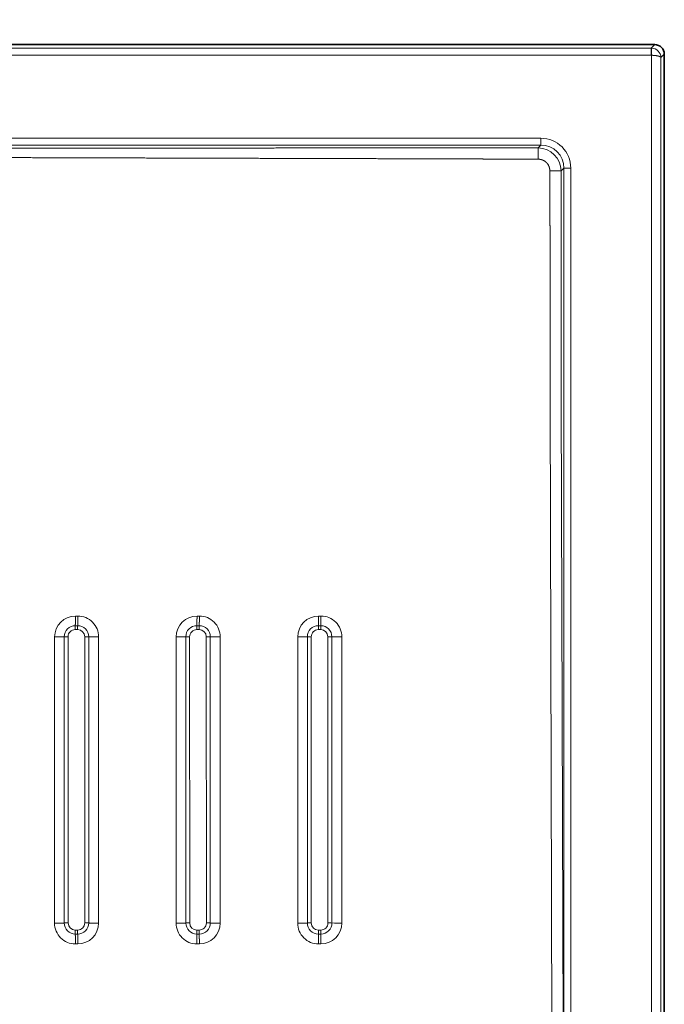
# Model space of a CAD drawing. Extents: x 63 to 282, y 22 to 273.
# Tile 5 of 6: x 228 to 282, y 105 to 188. Entities that reach past the tile are written whole.
import ezdxf
from ezdxf.enums import TextEntityAlignment as Align

# ---------------------------------------------------------------- set-up
doc = ezdxf.new("R2010")
doc.units = 0
doc.layers.get('0').update_dxf_attribs({"lineweight": 13})
doc.styles.get("Standard").update_dxf_attribs({"font": 'isocp.shx'})
doc.dimstyles.get("Standard").update_dxf_attribs({"dimtxt": 2.5, "dimasz": 2.5, "dimexe": 1.25, "dimexo": 0.625, "dimtad": 1, "dimcen": 2.5, "dimadec": 0, "dimazin": 0, "dimtfac": 1, "dimtmove": 0, "dimatfit": 0, "dimfxl": 0, "dimarcsym": 0})

# ---------------------------------------------------------------- blocks, each defined once
blk = doc.blocks.new('*D')
at = {"color": 7, "lineweight": 13}
for p, q in [((101.161, 237.078), (80.523, 237.078)), ((82.523, 216.306), (82.523, 237.078)), ((190.188, 228.078), (80.523, 228.078)), ((100.874, 185.434), (66.63, 185.434)), ((68.63, 41.405), (68.63, 185.434)), ((190.188, 185.434), (90.493, 185.434)), ((92.493, 155.415), (92.493, 185.434)), ((165.986, 162.803), (201.341, 152.975)), ((172.628, 155.415), (90.493, 155.415)), ((100.874, 41.405), (66.63, 41.405)), ((102.074, 24.39), (282.303, 24.39))]:
    blk.add_line(p, q, dxfattribs=at)
at = {"color": 7, "lineweight": 13, "ltscale": 0.445367}
for p, q in [((102.074, 40.205), (102.074, 22.39)), ((282.303, 40.205), (282.303, 22.39))]:
    blk.add_line(p, q, dxfattribs=at)
at = {"color": 7, "lineweight": 13}
for points in [[(83.04, 235.146), (82.523, 237.078), (82.005, 235.146)], [(82.005, 230.01), (82.523, 228.078), (83.04, 230.01)], [(69.148, 183.502), (68.63, 185.434), (68.113, 183.502)], [(93.011, 183.502), (92.493, 185.434), (91.975, 183.502)], [(185.035, 158.045), (183.036, 158.064), (184.758, 157.047)], [(91.975, 157.347), (92.493, 155.415), (93.011, 157.347)], [(199.341, 152.994), (201.341, 152.975), (199.619, 153.991)], [(68.113, 43.337), (68.63, 41.405), (69.148, 43.337)], [(104.006, 24.907), (102.074, 24.39), (104.006, 23.872)], [(280.371, 23.872), (282.303, 24.39), (280.371, 24.907)]]:
    blk.add_lwpolyline(points, dxfattribs=at)
for s, rotation, p, p2 in [('45', 90, (80.523, 216.306), (80.523, 223.078)), ('150', 90, (90.493, 165.17), (90.493, 175.678)), ('%%c', 344.46526, (166.522, 164.73), (168.995, 164.042)), ('90', 344.46526, (169.958, 163.775), (176.483, 161.961)), ('720', 90, (66.63, 108.165), (66.63, 118.673))]:
    blk.add_text(s, height=3.5, rotation=rotation, dxfattribs=at).set_placement(p, p2, align=Align.FIT)
blk.add_text('900', height=3.5, dxfattribs=at).set_placement((186.934, 26.39), (197.442, 26.39), align=Align.FIT)
blk = doc.blocks.new('BLOCK2')
at = {"color": 7, "lineweight": 35}
for p, q in [((446.57, 149.57), (0, 149.57)), ((450.57, 145.57), (450.57, -566.57))]:
    blk.add_line(p, q, dxfattribs=at)
at = {"color": 7, "lineweight": 13, "ltscale": 0.051984}
blk.add_line((446.57, 149.57), (445.1, 148.1), dxfattribs=at)
at = {"color": 7, "lineweight": 13}
for p, q in [((445.1, 145.1), (-445.1, 145.1)), ((0, 148.1), (445.1, 148.1)), ((445.14, -565.14), (445.14, 145.1)), ((449.13, -565.14), (449.13, 144.14)), ((398.74, 110.3), (0, 110.3)), ((398.74, 107.4), (0, 107.4)), ((408.4, -361.17), (408.4, 97.74)), ((411.3, -361.17), (411.3, 97.74)), ((404.08, -519.29), (402.64, -0.19)), ((408.4, -361.17), (407.29, -0.13)), ((194.78, -218.77), (194.79, -98.77)), ((198.84, -218.71), (198.83, -98.71)), ((200.44, -98.69), (200.46, -218.69)), ((207.44, -98.69), (207.46, -218.69)), ((209.12, -218.71), (209.11, -98.71)), ((213.26, -218.76), (213.27, -98.76)), ((245.78, -218.77), (245.79, -98.77)), ((249.83, -218.72), (249.83, -98.72)), ((251.44, -98.7), (251.46, -218.7)), ((258.44, -98.7), (258.46, -218.7)), ((260.12, -218.72), (260.11, -98.72)), ((264.26, -218.76), (264.27, -98.76)), ((296.78, -218.76), (296.79, -98.77)), ((300.83, -218.72), (300.83, -98.72)), ((302.44, -98.71), (302.46, -218.71)), ((309.44, -98.71), (309.46, -218.71)), ((311.12, -218.72), (311.11, -98.72)), ((315.26, -218.76), (315.27, -98.75))]:
    blk.add_line(p, q, dxfattribs=at)
at = {"color": 7, "lineweight": 13, "ltscale": 0.003365}
blk.add_line((445.1, 148.1), (445.24, 148.1), dxfattribs=at)
at = {"color": 7, "lineweight": 13, "ltscale": 0.074954}
blk.add_line((445.1, 145.1), (445.1, 148.1), dxfattribs=at)
at = {"color": 7, "lineweight": 13, "ltscale": 0.000842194}
blk.add_line((445.1, 145.1), (445.14, 145.1), dxfattribs=at)
at = {"color": 7, "lineweight": 13, "ltscale": 0.074951}
blk.add_line((445.24, 148.1), (445.14, 145.1), dxfattribs=at)
at = {"color": 7, "lineweight": 13, "ltscale": 0.050792}
blk.add_line((450.57, 145.57), (449.13, 144.14), dxfattribs=at)
at = {"color": 7, "lineweight": 13, "ltscale": 0.038368}
blk.add_line((398.74, 107.4), (397.66, 106.32), dxfattribs=at)
at = {"color": 7, "lineweight": 13, "ltscale": 0.072444}
for p, q in [((398.74, 107.4), (398.74, 110.3)), ((408.4, 97.74), (411.3, 97.74))]:
    blk.add_line(p, q, dxfattribs=at)
at = {"color": 7, "lineweight": 13, "ltscale": 0.03837}
blk.add_line((408.4, 97.74), (407.32, 96.66), dxfattribs=at)
at = {"color": 7, "lineweight": 13, "ltscale": 0.025}
for p, q in [((204.54, -90.02), (203.54, -90.02)), ((255.54, -90.02), (254.54, -90.02)), ((306.53, -90.02), (305.53, -90.02)), ((204.47, -94.07), (203.47, -94.07)), ((255.47, -94.08), (254.47, -94.08)), ((306.47, -94.08), (305.47, -94.08)), ((203.44, -95.69), (204.44, -95.69)), ((254.44, -95.7), (255.44, -95.7)), ((305.44, -95.71), (306.44, -95.71)), ((204.46, -221.69), (203.46, -221.69)), ((255.46, -221.7), (254.46, -221.7)), ((306.46, -221.71), (305.46, -221.71)), ((203.48, -223.35), (204.48, -223.35)), ((254.48, -223.36), (255.48, -223.36)), ((305.48, -223.36), (306.48, -223.36)), ((203.52, -227.51), (204.52, -227.51)), ((254.52, -227.51), (255.52, -227.51)), ((305.52, -227.5), (306.52, -227.5))]:
    blk.add_line(p, q, dxfattribs=at)
at = {"color": 7, "lineweight": 35}
blk.add_arc((446.57, 145.57), 4, 359.9842, 90.0158, dxfattribs=at)
at = {"color": 7, "lineweight": 13}
for centre, radius, start, end in [((397.35, 96.35), 9.98, 1.7989, 88.2006), ((-185.88, 101.87), 583.56, 359.96683, 0.43672), ((402.87, -484.53), 581.21, 89.56184, 90.03364), ((203.54, -98.78), 8.75, 90.0186, 179.9868), ((204.54, -98.76), 8.73, 359.9833, 90.0113), ((254.54, -98.77), 8.75, 90.0189, 179.9898), ((255.54, -98.75), 8.73, 359.9822, 90.0086), ((305.54, -98.77), 8.75, 90.0195, 179.9925), ((306.54, -98.75), 8.74, 359.982, 90.0058), ((203.47, -98.71), 4.64, 89.9943, 180.0089), ((246.16, -95.54), 42.72, 178.0285, 180.2013), ((247.16, -95.54), 42.72, 178.0285, 180.2012), ((204.47, -98.71), 4.64, 0.0066, 89.9902), ((254.47, -98.72), 4.64, 89.995, 180.0101), ((297.22, -95.55), 42.78, 178.031, 180.2049), ((298.22, -95.55), 42.78, 178.031, 180.205), ((255.47, -98.72), 4.64, 0.0055, 89.989), ((305.47, -98.72), 4.64, 89.9954, 180.0116), ((348.22, -95.55), 42.78, 178.0309, 180.209), ((349.22, -95.55), 42.78, 178.0308, 180.209), ((306.47, -98.72), 4.64, 0.0051, 89.9879), ((200.3, -148.65), 49.95, 89.8322, 91.6855), ((203.44, -98.69), 3, 89.9885, 180.0119), ((204.44, -98.69), 3, 0.0118, 89.9882), ((207.64, -154.63), 55.94, 88.4997, 90.2059), ((251.3, -156.92), 58.22, 89.8561, 91.446), ((254.44, -98.7), 3, 89.9887, 180.0116), ((255.44, -98.7), 3, 0.0112, 89.9884), ((258.64, -164.12), 65.42, 88.7172, 90.1762), ((302.29, -168.17), 69.46, 89.8795, 91.2119), ((305.44, -98.71), 3, 89.9889, 180.0116), ((306.44, -98.71), 3, 0.0111, 89.9886), ((309.64, -177.1), 78.39, 88.9295, 90.1472), ((314.71, 101.58), 200.33, 268.9688, 270.1601), ((203.51, -218.77), 8.74, 179.9883, 270.0147), ((200.31, -269.31), 50.62, 89.8267, 91.6641), ((203.48, -218.71), 4.64, 180.0104, 269.9919), ((203.46, -218.69), 3, 180.0117, 269.988), ((204.46, -218.69), 3, 269.9886, 0.0119), ((204.48, -218.71), 4.64, 269.9897, 0.0087), ((204.51, -218.76), 8.75, 270.0093, 359.9862), ((207.65, -273.87), 55.18, 88.4772, 90.1997), ((254.51, -218.77), 8.74, 179.9893, 270.0128), ((251.3, -277.66), 58.96, 89.8514, 91.4287), ((254.48, -218.72), 4.64, 180.0092, 269.9908), ((254.46, -218.7), 3, 180.0112, 269.9881), ((255.46, -218.7), 3, 269.989, 0.012), ((255.48, -218.72), 4.64, 269.9908, 0.0099), ((255.51, -218.76), 8.75, 270.0105, 359.9881), ((258.65, -283.22), 64.52, 88.6977, 90.1711), ((305.52, -218.77), 8.74, 179.9881, 270.0104), ((302.3, -288.98), 70.28, 89.8754, 91.1983), ((305.48, -218.72), 4.64, 180.0081, 269.9898), ((305.46, -218.71), 3, 180.0107, 269.9882), ((306.46, -218.71), 3, 269.9895, 0.0116), ((306.48, -218.72), 4.64, 269.9919, 0.0107), ((306.52, -218.75), 8.75, 270.0113, 359.9908), ((309.65, -296), 77.29, 88.913, 90.1432), ((314.73, -21.22), 197.53, 268.9526, 270.156), ((269.54, -221.89), 66.08, 179.8297, 181.271), ((270.51, -221.89), 66.05, 179.8297, 181.2714), ((319.21, -221.89), 64.75, 179.8294, 181.2976), ((320.18, -221.89), 64.72, 179.8294, 181.2982), ((368.66, -221.9), 63.2, 179.8284, 181.33), ((369.63, -221.9), 63.17, 179.8283, 181.3307)]:
    blk.add_arc(centre, radius, start, end, dxfattribs=at)
for centre, major_axis, ratio, start_param, end_param in [((445.14, 144.14), (3.65, -1.65), 0.987224, 0.428792, 1.964681), ((397.84, 96.84), (-9.83, -9.83), 0.935107, 2.389713, 3.893462), ((397.84, 96.84), (7.85, 7.85), 0.901169, 5.531307, 7.03507)]:
    blk.add_ellipse(centre, major_axis=major_axis, ratio=ratio, start_param=start_param, end_param=end_param, dxfattribs=at)
for points, knots in [([(449.13, 144.14), (449.12, 144.25), (449.04, 144.36), (448.9, 144.46), (448.41, 144.7), (447.65, 144.89), (447.13, 144.98), (446.41, 145.05), (445.66, 145.09), (445.49, 145.1), (445.31, 145.1), (445.14, 145.1)], [0, 0, 0, 0, 0, 0, 3.341278, 3.341278, 3.341278, 8.375111, 8.375111, 8.375111, 9.887452, 9.887452, 9.887452, 9.887452, 9.887452, 9.887452]), ([(0, 106.04), (2.97, 106.03), (5.94, 106.03), (8.9, 106.03), (12.86, 106.03), (16.82, 106.03), (17.81, 106.03), (20.78, 106.03), (23.74, 106.03), (25.71, 106.03), (29.67, 106.04), (33.63, 106.04), (35.61, 106.04), (42.87, 106.05), (50.13, 106.06), (55.41, 106.06), (62.48, 106.07), (69.56, 106.08), (71.18, 106.08), (81.38, 106.09), (91.64, 106.1), (100.32, 106.11), (110.92, 106.11), (121.47, 106.12), (123.91, 106.12), (131.22, 106.13), (138.59, 106.13), (143.86, 106.14), (153.47, 106.14), (163.02, 106.15), (167.34, 106.15), (172.9, 106.15), (178.45, 106.16), (180.72, 106.16), (202.77, 106.17), (224.81, 106.19), (245.53, 106.2), (268.1, 106.22), (290.67, 106.23), (292.25, 106.24), (302.83, 106.24), (313.47, 106.25), (322.55, 106.26), (332.57, 106.26), (342.56, 106.27), (343.38, 106.27), (345.72, 106.27), (348.06, 106.28), (349.2, 106.28), (352.79, 106.28), (356.38, 106.28), (358.83, 106.28), (363.89, 106.29), (368.95, 106.29), (370.84, 106.29), (375.6, 106.3), (380.35, 106.3), (382.5, 106.3), (385.21, 106.31), (387.91, 106.31), (388.38, 106.31), (390.55, 106.31), (392.75, 106.31), (394.39, 106.32), (396.03, 106.32), (397.66, 106.32)], [0, 0, 0, 0, 0, 0, 25.71279, 25.71279, 25.71279, 34.28372, 34.28372, 34.28372, 51.425581, 51.425581, 51.425581, 68.567442, 68.567442, 68.567442, 114.289982, 114.289982, 114.289982, 129.830935, 129.830935, 129.830935, 202.454401, 202.454401, 202.454401, 221.199595, 221.199595, 221.199595, 265.671555, 265.671555, 265.671555, 302.657024, 302.657024, 302.657024, 313.739868, 313.739868, 313.739868, 493.576349, 493.576349, 493.576349, 509.222615, 509.222615, 509.222615, 585.18961, 585.18961, 585.18961, 595.673854, 595.673854, 595.673854, 605.476839, 605.476839, 605.476839, 626.811195, 626.811195, 626.811195, 649.380916, 649.380916, 649.380916, 667.993295, 667.993295, 667.993295, 672.806631, 672.806631, 672.806631, 686.765989, 686.765989, 686.765989, 686.765989, 686.765989, 686.765989]), ([(0, 102.76), (2.79, 102.78), (5.57, 102.79), (8.36, 102.79), (12.1, 102.79), (15.84, 102.79), (16.66, 102.79), (18.97, 102.78), (21.28, 102.78), (22.63, 102.78), (25.34, 102.77), (28.05, 102.76), (29.4, 102.75), (37.3, 102.72), (45.19, 102.68), (52.4, 102.63), (60.3, 102.59), (68.2, 102.55), (69.34, 102.54), (79.12, 102.49), (88.95, 102.45), (97.63, 102.42), (108.36, 102.39), (119.03, 102.36), (120.57, 102.35), (127.98, 102.33), (135.43, 102.31), (140.72, 102.3), (151.25, 102.27), (161.76, 102.24), (167, 102.22), (172.98, 102.21), (178.96, 102.19), (179.79, 102.19), (201.66, 102.13), (223.52, 102.06), (244.52, 102), (266.72, 101.94), (288.93, 101.87), (290.86, 101.87), (301.62, 101.84), (312.42, 101.81), (322.18, 101.78), (332.64, 101.75), (343.06, 101.71), (343.89, 101.71), (345.54, 101.71), (347.2, 101.7), (348.02, 101.7), (352.16, 101.69), (356.29, 101.67), (359.59, 101.66), (365.04, 101.65), (370.51, 101.63), (373.26, 101.62), (376.56, 101.61), (379.86, 101.6), (381, 101.59), (382.7, 101.59), (384.41, 101.58), (384.98, 101.58), (386.12, 101.58), (387.26, 101.57), (387.83, 101.57), (390.11, 101.56), (392.42, 101.55), (394.21, 101.55), (395.95, 101.54), (397.68, 101.53)], [0, 0, 0, 0, 0, 0, 24.109695, 24.109695, 24.109695, 32.377977, 32.377977, 32.377977, 44.115895, 44.115895, 44.115895, 55.853813, 55.853813, 55.853813, 112.450703, 112.450703, 112.450703, 124.263469, 124.263469, 124.263469, 197.103148, 197.103148, 197.103148, 216.577681, 216.577681, 216.577681, 261.329751, 261.329751, 261.329751, 305.987181, 305.987181, 305.987181, 313.136833, 313.136833, 313.136833, 495.36054, 495.36054, 495.36054, 505.45895, 505.45895, 505.45895, 588.507401, 588.507401, 588.507401, 595.674303, 595.674303, 595.674303, 602.841205, 602.841205, 602.841205, 631.508805, 631.508805, 631.508805, 650.225676, 650.225676, 650.225676, 660.088579, 660.088579, 660.088579, 665.020031, 665.020031, 665.020031, 669.951483, 669.951483, 669.951483, 684.781239, 684.781239, 684.781239, 684.781239, 684.781239, 684.781239]), ([(397.68, 101.53), (398.6, 101.53), (399.52, 101.32), (400.37, 100.89), (401.56, 99.87), (402.25, 98.5), (402.44, 97.9), (402.53, 97.29), (402.53, 96.68)], [0, 0, 0, 0, 0, 0, 11.153807, 11.153807, 11.153807, 18.556543, 18.556543, 18.556543, 18.556543, 18.556543, 18.556543]), ([(402.53, 96.68), (402.54, 93.8), (402.55, 90.92), (402.57, 88.05), (402.58, 84.69), (402.59, 81.33), (402.59, 80.86), (402.59, 79.9), (402.6, 78.94), (402.6, 78.46), (402.61, 75.08), (402.62, 71.67), (402.63, 68.61), (402.64, 64.65), (402.65, 60.75), (402.65, 59.77), (402.65, 58.31), (402.66, 56.86), (402.66, 56.37), (402.66, 54.45), (402.67, 52.52), (402.67, 51.08), (402.68, 48.77), (402.68, 46.46), (402.68, 45.13), (402.69, 43.63), (402.69, 42.12), (402.69, 41.48), (402.69, 40.63), (402.69, 39.78), (402.69, 39.56), (402.69, 38.78), (402.69, 37.99), (402.69, 37.4), (402.7, 36.37), (402.7, 35.33), (402.7, 34.89), (402.7, 34.13), (402.7, 33.38), (402.7, 33.06), (402.7, 32.43), (402.7, 31.82), (402.7, 31.51), (402.7, 28.21), (402.7, 24.9), (402.71, 21.7), (402.71, 17.96), (402.7, 14.22), (402.7, 12.91), (402.7, 12.03), (402.69, 11.15), (402.69, 11.01), (402.69, 10.44), (402.69, 9.87), (402.69, 9.47), (402.69, 8.8), (402.69, 8.12), (402.69, 7.84), (402.68, 7.44), (402.68, 7.03), (402.68, 6.91), (402.68, 5.42), (402.67, 3.93), (402.66, 2.56), (402.65, 1.19), (402.64, -0.19)], [0, 0, 0, 0, 0, 0, 24.893496, 24.893496, 24.893496, 29.042414, 29.042414, 29.042414, 33.191332, 33.191332, 33.191332, 58.134233, 58.134233, 58.134233, 66.507364, 66.507364, 66.507364, 70.693931, 70.693931, 70.693931, 83.176485, 83.176485, 83.176485, 90.668296, 90.668296, 90.668296, 96.200398, 96.200398, 96.200398, 98.019328, 98.019328, 98.019328, 102.939187, 102.939187, 102.939187, 106.482306, 106.482306, 106.482306, 109.139767, 109.139767, 109.139767, 111.797229, 111.797229, 111.797229, 137.70715, 137.70715, 137.70715, 144.09203, 144.09203, 144.09203, 145.322018, 145.322018, 145.322018, 149.028565, 149.028565, 149.028565, 151.513775, 151.513775, 151.513775, 152.563688, 152.563688, 152.563688, 164.413007, 164.413007, 164.413007, 164.413007, 164.413007, 164.413007]), ([(407.32, 96.66), (407.32, 93.78), (407.31, 90.91), (407.31, 88.03), (407.31, 84.67), (407.3, 81.32), (407.3, 80.84), (407.3, 79.88), (407.3, 78.92), (407.3, 78.44), (407.3, 75.07), (407.3, 71.66), (407.29, 68.6), (407.29, 64.64), (407.29, 60.73), (407.29, 59.76), (407.29, 58.3), (407.29, 56.84), (407.29, 56.36), (407.28, 54.44), (407.28, 52.51), (407.28, 51.07), (407.28, 48.88), (407.28, 46.68), (407.28, 44.89), (407.28, 43.5), (407.28, 42.11), (407.28, 41.47), (407.28, 40.63), (407.28, 39.78), (407.28, 39.55), (407.28, 38.77), (407.28, 37.99), (407.28, 37.39), (407.28, 36.36), (407.28, 35.32), (407.28, 34.88), (407.28, 34.12), (407.27, 33.38), (407.27, 33.06), (407.27, 32.43), (407.27, 31.81), (407.27, 31.5), (407.27, 29.72), (407.27, 27.93), (407.27, 26.44), (407.27, 23.38), (407.27, 20.33), (407.27, 18.78), (407.27, 16.54), (407.27, 14.32), (407.27, 12.83), (407.27, 11.99), (407.27, 11.16), (407.27, 11.01), (407.27, 10.44), (407.27, 9.88), (407.28, 9.48), (407.28, 8.82), (407.28, 8.14), (407.28, 7.86), (407.28, 7.46), (407.28, 7.06), (407.28, 6.94), (407.28, 5.45), (407.28, 3.96), (407.28, 2.6), (407.29, 1.23), (407.29, -0.13)], [0, 0, 0, 0, 0, 0, 24.891723, 24.891723, 24.891723, 29.04037, 29.04037, 29.04037, 33.189017, 33.189017, 33.189017, 58.12937, 58.12937, 58.12937, 66.501879, 66.501879, 66.501879, 70.688134, 70.688134, 70.688134, 83.169729, 83.169729, 83.169729, 89.660448, 89.660448, 89.660448, 95.192005, 95.192005, 95.192005, 97.003141, 97.003141, 97.003141, 101.922374, 101.922374, 101.922374, 105.465111, 105.465111, 105.465111, 108.122285, 108.122285, 108.122285, 110.779459, 110.779459, 110.779459, 123.570479, 123.570479, 123.570479, 136.852762, 136.852762, 136.852762, 142.849506, 142.849506, 142.849506, 144.078924, 144.078924, 144.078924, 147.783613, 147.783613, 147.783613, 150.247136, 150.247136, 150.247136, 151.30435, 151.30435, 151.30435, 163.138866, 163.138866, 163.138866, 163.138866, 163.138866, 163.138866])]:
    blk.add_open_spline(points, degree=5, knots=knots, dxfattribs=at)
for points in [[(203.54, -90.02), (203.53, -90.92), (203.53, -91.81), (203.52, -92.67), (203.49, -93.47), (203.47, -94.07)], [(204.54, -90.02), (204.53, -90.92), (204.53, -91.81), (204.52, -92.67), (204.5, -93.47), (204.47, -94.07)], [(254.54, -90.02), (254.53, -90.91), (254.53, -91.81), (254.51, -92.67), (254.49, -93.47), (254.47, -94.08)], [(255.54, -90.02), (255.53, -90.91), (255.53, -91.81), (255.51, -92.67), (255.49, -93.47), (255.47, -94.08)], [(305.53, -90.02), (305.53, -90.91), (305.53, -91.8), (305.51, -92.67), (305.49, -93.47), (305.47, -94.08)], [(306.53, -90.02), (306.53, -90.91), (306.53, -91.8), (306.51, -92.67), (306.49, -93.47), (306.47, -94.08)], [(194.79, -98.77), (195.68, -98.77), (196.57, -98.77), (197.43, -98.76), (198.23, -98.74), (198.83, -98.71)], [(213.27, -98.76), (212.37, -98.76), (211.46, -98.76), (210.58, -98.75), (209.76, -98.73), (209.11, -98.71)], [(245.79, -98.77), (246.68, -98.77), (247.57, -98.76), (248.43, -98.75), (249.23, -98.74), (249.83, -98.72)], [(264.27, -98.76), (263.37, -98.76), (262.46, -98.76), (261.58, -98.75), (260.76, -98.74), (260.11, -98.72)], [(296.79, -98.77), (297.68, -98.76), (298.57, -98.76), (299.43, -98.75), (300.23, -98.74), (300.83, -98.72)], [(194.78, -218.77), (195.67, -218.77), (196.56, -218.77), (197.43, -218.75), (198.23, -218.74), (198.84, -218.71)], [(213.26, -218.76), (212.36, -218.76), (211.46, -218.76), (210.58, -218.75), (209.76, -218.73), (209.12, -218.71)], [(245.78, -218.77), (246.67, -218.77), (247.56, -218.76), (248.43, -218.75), (249.23, -218.74), (249.83, -218.72)], [(264.26, -218.76), (263.36, -218.76), (262.46, -218.76), (261.58, -218.75), (260.76, -218.74), (260.12, -218.72)], [(296.78, -218.76), (297.67, -218.76), (298.56, -218.76), (299.43, -218.75), (300.23, -218.74), (300.83, -218.72)], [(203.52, -227.51), (203.52, -226.61), (203.51, -225.7), (203.51, -224.82), (203.49, -224), (203.48, -223.35)], [(204.52, -227.51), (204.52, -226.61), (204.51, -225.7), (204.51, -224.82), (204.49, -224), (204.48, -223.35)], [(254.52, -227.51), (254.52, -226.6), (254.51, -225.7), (254.51, -224.82), (254.49, -224), (254.48, -223.36)], [(255.52, -227.51), (255.52, -226.6), (255.51, -225.7), (255.51, -224.82), (255.49, -224), (255.48, -223.36)], [(305.52, -227.5), (305.52, -226.6), (305.51, -225.7), (305.51, -224.82), (305.49, -224), (305.48, -223.36)], [(306.52, -227.5), (306.52, -226.6), (306.51, -225.7), (306.51, -224.82), (306.49, -224), (306.48, -223.36)]]:
    blk.add_open_spline(points, degree=5, dxfattribs=at)

msp = doc.modelspace()

# ---------------------------------------------------------------- block references
at = {"lineweight": 0, "xscale": 0.2, "yscale": 0.2, "zscale": 0.2}
msp.add_blockref('BLOCK2', (192.1885, 155.5193), dxfattribs=at)

# ---------------------------------------------------------------- dimensions: what is measured, and where the dimension line sits
at = {"color": 0, "lineweight": 0}
for base, p1, p2, angle, middle, dimtype in [((68.6303, 185.4336), (102.8737, 41.405), (102.8737, 185.4336), 90, (68.6303, 113.4193), 161), ((92.493, 185.4336), (174.6278, 155.4148), (192.1885, 185.4336), 89.999523, (92.493, 170.4242), 160), ((82.5225, 228.0778), (103.161, 237.0778), (192.1885, 228.0778), 269.998569, (82.5225, 219.6918), 160)]:
    dim = msp.add_linear_dim(base=base, p1=p1, p2=p2, angle=angle, dimstyle='Standard', override={"dimlfac": 5}, dxfattribs=at)
    dim.commit()
    dim.dimension.update_dxf_attribs({"geometry": '*D', "text_midpoint": middle, "dimtype": dimtype})
dim = msp.add_linear_dim(base=(102.0742, 24.3898), p1=(282.3027, 42.2045), p2=(102.0742, 42.2045), angle=180, text='900', dimstyle='Standard', override={"dimlfac": 5}, dxfattribs=at)
dim.commit()
dim.dimension.update_dxf_attribs({"geometry": '*D', "text_midpoint": (192.1885, 24.3898), "dimtype": 161})
dim = msp.add_diameter_dim_2p(p1=(201.3414, 152.975), p2=(183.0355, 158.0636), text='%%c90', dimstyle='Standard', override={"dimlfac": 5}, dxfattribs=at)
dim.commit()
dim.dimension.update_dxf_attribs({"geometry": '*D', "text_midpoint": (170.9669, 161.4184), "dimtype": 163})

doc.saveas('drawing.dxf')
